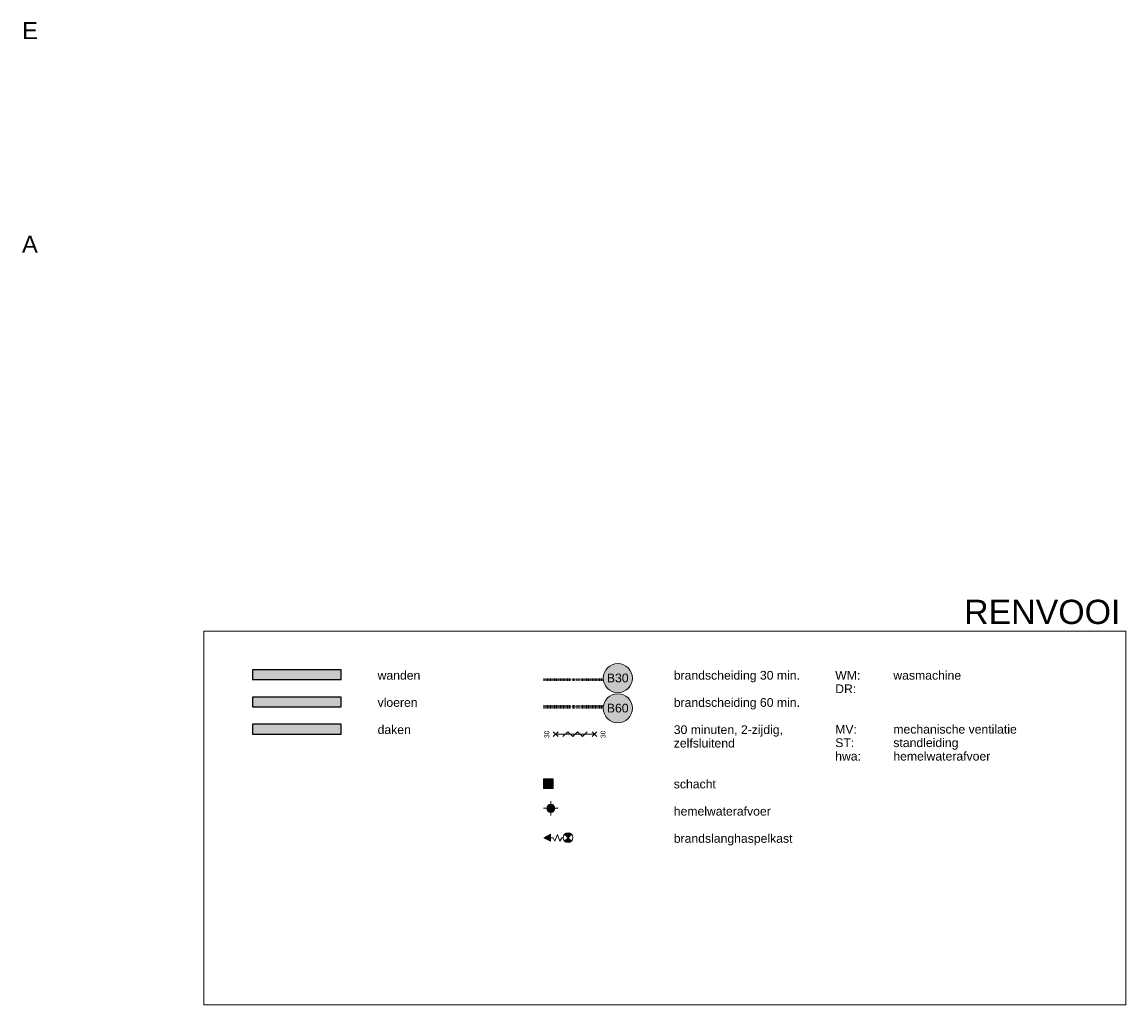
# Model space of a CAD drawing. Header units: millimetres. Extents: x -2716 to 106846, y 3237 to 43386.
# Tile 12 of 12: x 84101 to 106846, y 3237 to 23481. Entities that reach past the tile are written whole.
import ezdxf

# ---------------------------------------------------------------- set-up
doc = ezdxf.new("R2010")
doc.units = ezdxf.units.MM
for name, pattern in [('THO_brandwerende scheiding 30 min', [1.9, 0.7, -1.2]), ('THO_brandwerende scheiding 60 min', [3.8, 0.7, -1.2, 0.7, -1.2]), ('THO_hidden', [6, 3, -3])]:
    doc.linetypes.add(name, pattern=pattern)
for name, color, linetype, lineweight in [('A-ANNO-NOTE', 7, 'Continuous', 18), ('A-DETL-GENF', 7, 'Continuous', 13), ('A-DOOR-IDEN', 7, 'Continuous', 13), ('G-ANNO-TEXT', 7, 'Continuous', 13)]:
    doc.layers.add(name, color=color, linetype=linetype, lineweight=lineweight)
doc.layers.add('A-DETL', color=7, linetype='Continuous', lineweight=13, true_color=0x00a600)
doc.layers.add('G-ANNO-SYMB', color=7, linetype='THO_hidden', lineweight=13, true_color=0xff8040)
doc.styles.add('Arial', font='arial.ttf', dxfattribs={"height": 350})
doc.styles.add('Arial_1', font='arial.ttf', dxfattribs={"height": 180})
doc.styles.add('Arial_2', font='arial.ttf', dxfattribs={"height": 500})
doc.styles.add('Arial_3', font='arial.ttf', dxfattribs={"height": 100})

# ---------------------------------------------------------------- blocks, each defined once
blk = doc.blocks.new('NLRS_TAG-DO_door brandwerendheid symbool 1op50 1_8mm_gen_tho - brandwerend _ dubbelzijdig _ zelfsluitend-1283150-bouwkundig renvooi VO algemeen 1op100')
at = {"layer": 'A-DOOR-IDEN'}
for p, q in [((-1612, 8765), (-1712, 8865)), ((-1712, 8765), (-1612, 8865)), ((-862, 8815), (-1662, 8815)), ((-1512, 8765), (-1412, 8865)), ((-1312, 8765), (-1412, 8865)), ((-1312, 8765), (-1212, 8865)), ((-1112, 8765), (-1212, 8865)), ((-1112, 8765), (-1012, 8865)), ((-812, 8765), (-912, 8865)), ((-912, 8765), (-812, 8865))]:
    blk.add_line(p, q, dxfattribs=at)
blk = doc.blocks.new('NLRS_00_AN_brandscheidingsbol _ tekst_gen_tho - B30-1442595-bouwkundig renvooi VO algemeen 1op100')
at = {"layer": 'A-ANNO-NOTE', "lineweight": 13, "true_color": 0xff6464}
h = blk.add_hatch(color=11, dxfattribs=at)
edge = h.paths.add_edge_path()
edge.add_arc((-382, 9967), 300, 180, 360)
edge.add_arc((-382, 9967), 300, 0, 180)
at = {"layer": 'A-ANNO-NOTE'}
for start, end in [(360, 180), (180, 0)]:
    blk.add_arc((-382, 9967), 300, start, end, dxfattribs=at)
at = {"layer": 'A-ANNO-NOTE', "lineweight": 13, "insert": (-607, 10061), "char_height": 180, "width": 537.13, "attachment_point": 1, "style": 'Arial_1'}
blk.add_mtext('B30', dxfattribs=at)
blk = doc.blocks.new('NLRS_00_AN_brandscheidingsbol _ tekst_gen_tho - B60-1442597-bouwkundig renvooi VO algemeen 1op100')
at = {"layer": 'A-ANNO-NOTE', "lineweight": 13, "true_color": 0x00ff00}
h = blk.add_hatch(color=3, dxfattribs=at)
edge = h.paths.add_edge_path()
edge.add_arc((-382, 9347), 300, 180, 360)
edge.add_arc((-382, 9347), 300, 0, 180)
at = {"layer": 'A-ANNO-NOTE'}
for start, end in [(360, 180), (180, 0)]:
    blk.add_arc((-382, 9347), 300, start, end, dxfattribs=at)
at = {"layer": 'A-ANNO-NOTE', "lineweight": 13, "insert": (-607, 9441), "char_height": 180, "width": 537.13, "attachment_point": 1, "style": 'Arial_1'}
blk.add_mtext('B60', dxfattribs=at)

msp = doc.modelspace()

# ---------------------------------------------------------------- hatches: boundary and pattern name
at = {"layer": 'A-DETL-GENF', "true_color": 0x979797}
for points in [[(90675.7323828, 9936.7162593), (90675.7323828, 10136.7162593), (88845.7323828, 10136.7162593), (88845.7323828, 9936.7162593)], [(90675.7323828, 9376.7162593), (90675.7323828, 9576.7162593), (88845.7323828, 9576.7162593), (88845.7323828, 9376.7162593)], [(90675.7323828, 8816.7162593), (90675.7323828, 9016.7162593), (88845.7323828, 9016.7162593), (88845.7323828, 8816.7162593)]]:
    msp.add_hatch(color=252, dxfattribs=at).paths.add_polyline_path(points)
at = {"layer": 'A-DETL-GENF', "true_color": 0xc8ffc8}
msp.add_hatch(color=254, dxfattribs=at).paths.add_polyline_path([(95045.7323828, 7696.7162593), (95045.7323828, 7896.7162593), (94845.7323828, 7896.7162593), (94845.7323828, 7696.7162593)])
at = {"layer": 'A-DETL-GENF', "true_color": 0xffffff}
msp.add_hatch(color=7, dxfattribs=at).paths.add_polyline_path([(94995.7323828, 7206.7162593), (95016.4379064, 7209.4421932), (95035.7323828, 7217.434227), (95052.3009253, 7230.1477168), (95065.0144151, 7246.7162593), (95073.0064489, 7266.0107357), (95075.7323828, 7286.7162593), (95073.0064489, 7307.4217829), (95065.0144151, 7326.7162593), (95052.3009253, 7343.2848018), (95035.7323828, 7355.9982916), (95016.4379064, 7363.9903254), (94995.7323828, 7366.7162593), (94975.0268592, 7363.9903254), (94955.7323828, 7355.9982916), (94939.1638403, 7343.2848018), (94926.4503505, 7326.7162593), (94918.4583167, 7307.4217829), (94915.7323828, 7286.7162593), (94918.4583167, 7266.0107357), (94926.4503505, 7246.7162593), (94939.1638403, 7230.1477168), (94955.7323828, 7217.434227), (94975.0268592, 7209.4421932)])
at = {"layer": 'A-DETL-GENF'}
for points in [[(94990.7323828, 6610.9968229), (94990.7323828, 6751.2876026), (94853.0643038, 6681.1422128)], [(95351.6840978, 6680.5390776), (95422.3947759, 6751.2497557), (95401.6840978, 6767.141618), (95377.5660023, 6777.1316602), (95351.6840978, 6780.5390776), (95325.8021933, 6777.1316602), (95301.6840978, 6767.141618), (95280.9734196, 6751.2497557), (95325.8021933, 6706.4209821)], [(95351.6840978, 6580.5390776), (95377.5660023, 6583.946495), (95401.6840978, 6593.9365372), (95422.3947759, 6609.8283995), (95351.6840978, 6680.5390776), (95280.9734196, 6609.8283995), (95301.6840978, 6593.9365372), (95325.8021933, 6583.946495)]]:
    msp.add_hatch(color=256, dxfattribs=at).paths.add_polyline_path(points)

# ---------------------------------------------------------------- linework, layer by layer
at = {"layer": 'A-DETL', "color": 7}
for p, q in [((87845.7323828, 10936.7162593), (87845.7323828, 3236.7162593)), ((106845.7323828, 10936.7162593), (87845.7323828, 10936.7162593)), ((106845.7323828, 3236.7162593), (106845.7323828, 10936.7162593)), ((95045.7323828, 7896.7162593), (94845.7323828, 7696.7162593)), ((94845.7323828, 7896.7162593), (95045.7323828, 7696.7162593)), ((94845.7323828, 7286.7162593), (95145.7323828, 7286.7162593)), ((94995.7323828, 7436.7162593), (94995.7323828, 7136.7162593)), ((94990.7323828, 6751.2876026), (94853.0643038, 6681.1422128)), ((94853.0643038, 6681.1422128), (94990.7323828, 6610.9968229)), ((94990.7323828, 6610.9968229), (94990.7323828, 6751.2876026)), ((94990.7323828, 6680.5390776), (95040.7323828, 6680.5390776)), ((95040.7323828, 6680.5390776), (95080.7323828, 6611.2570453)), ((95080.7323828, 6611.2570453), (95130.3253036, 6747.5124753)), ((95179.9182244, 6611.2570453), (95130.3253036, 6747.5124753)), ((95219.9182244, 6680.5390776), (95179.9182244, 6611.2570453)), ((95251.6840978, 6680.5390776), (95219.9182244, 6680.5390776)), ((95280.9734196, 6751.2497557), (95351.6840978, 6680.5390776)), ((95351.6840978, 6680.5390776), (95280.9734196, 6609.8283995)), ((95351.6840978, 6680.5390776), (95422.3947759, 6751.2497557)), ((95422.3947759, 6609.8283995), (95351.6840978, 6680.5390776)), ((87845.7323828, 3236.7162593), (106845.7323828, 3236.7162593))]:
    msp.add_line(p, q, dxfattribs=at)
at = {"layer": 'A-DETL', "color": 7, "lineweight": 25}
for p, q in [((90675.7323828, 10136.7162593), (88845.7323828, 10136.7162593)), ((88845.7323828, 10136.7162593), (88845.7323828, 9936.7162593)), ((90675.7323828, 9936.7162593), (90675.7323828, 10136.7162593)), ((88845.7323828, 9936.7162593), (90675.7323828, 9936.7162593)), ((90675.7323828, 9576.7162593), (88845.7323828, 9576.7162593)), ((88845.7323828, 9576.7162593), (88845.7323828, 9376.7162593)), ((90675.7323828, 9376.7162593), (90675.7323828, 9576.7162593)), ((88845.7323828, 9376.7162593), (90675.7323828, 9376.7162593)), ((90675.7323828, 9016.7162593), (88845.7323828, 9016.7162593)), ((88845.7323828, 9016.7162593), (88845.7323828, 8816.7162593)), ((90675.7323828, 8816.7162593), (90675.7323828, 9016.7162593)), ((88845.7323828, 8816.7162593), (90675.7323828, 8816.7162593))]:
    msp.add_line(p, q, dxfattribs=at)
at = {"layer": 'A-DETL', "color": 1, "linetype": 'THO_brandwerende scheiding 30 min', "lineweight": 50, "true_color": 0xff0000}
msp.add_line((94845.7323828, 9936.7162593), (96075.7323828, 9936.7162593), dxfattribs=at)
at = {"layer": 'A-DETL', "color": 84, "linetype": 'THO_brandwerende scheiding 60 min', "lineweight": 70, "true_color": 0x29a500}
msp.add_line((94845.7323828, 9376.7162593), (96075.7323828, 9376.7162593), dxfattribs=at)
at = {"layer": 'A-DETL', "color": 7, "lineweight": 18}
for p, q in [((95045.7323828, 7896.7162593), (94845.7323828, 7896.7162593)), ((94845.7323828, 7896.7162593), (94845.7323828, 7696.7162593)), ((95045.7323828, 7696.7162593), (95045.7323828, 7896.7162593)), ((94845.7323828, 7696.7162593), (95045.7323828, 7696.7162593))]:
    msp.add_line(p, q, dxfattribs=at)
at = {"layer": 'A-DETL', "color": 7}
msp.add_circle((95351.6840978, 6680.5390776), 100, dxfattribs=at)
at = {"layer": 'A-DETL', "color": 7, "lineweight": 25}
for start, end in [(0, 180), (180, 0)]:
    msp.add_arc((94995.7323828, 7286.7162593), 80, start, end, dxfattribs=at)
at = {"layer": 'A-DETL', "color": 7}
for start, end in [(45, 135), (225, 315)]:
    msp.add_arc((95351.6840978, 6680.5390776), 100, start, end, dxfattribs=at)

# ---------------------------------------------------------------- block references
at = {"layer": 'A-ANNO-NOTE', "lineweight": 13}
for name in ['NLRS_00_AN_brandscheidingsbol _ tekst_gen_tho - B30-1442595-bouwkundig renvooi VO algemeen 1op100', 'NLRS_00_AN_brandscheidingsbol _ tekst_gen_tho - B60-1442597-bouwkundig renvooi VO algemeen 1op100']:
    msp.add_blockref(name, (96758.0596942, 0), dxfattribs=at)
at = {"layer": 'A-DOOR-IDEN'}
msp.add_blockref('NLRS_TAG-DO_door brandwerendheid symbool 1op50 1_8mm_gen_tho - brandwerend _ dubbelzijdig _ zelfsluitend-1283150-bouwkundig renvooi VO algemeen 1op100', (96758.0596942, 0), dxfattribs=at)

# ---------------------------------------------------------------- texts
at = {"layer": 'G-ANNO-SYMB', "color": 7, "linetype": 'Continuous', "char_height": 350, "width": 400.84375, "attachment_point": 1, "style": 'Arial'}
for s, insert in [('E', (84099.9381525, 23481.3362433)), ('A', (84098.962557, 19081.3362433))]:
    msp.add_mtext(s, dxfattribs=dict(at, insert=insert))
at = {"layer": 'G-ANNO-TEXT', "lineweight": 18, "attachment_point": 1}
for s, insert, char_height, width, style in [('RENVOOI', (103511.6412407, 11582.595714), 500, 3944.3025, 'Arial_2'), ('wanden', (91426.3103545, 10116.6574052), 180, 1042.19375, 'Arial_1'), ('brandscheiding 30 min.', (97529.2400476, 10116.6574052), 180, 3054.429375, 'Arial_1'), ('WM:', (100855.9191855, 10116.6574052), 180, 633.333125, 'Arial_1'), ('^I', (101378.4712688, 10116.6574052), 180, 817.72125, 'Arial_1'), ('wasmachine', (102053.1587688, 10116.6574052), 180, 1635.4425, 'Arial_1'), ('DR:', (100855.9191855, 9838.8449052), 180, 513.08, 'Arial_1'), ('^I', (101279.2525188, 9838.8449052), 180, 937.974375, 'Arial_1'), ('vloeren', (91426.3103545, 9556.6574052), 180, 945.99125, 'Arial_1'), ('brandscheiding 60 min.', (97529.2400476, 9556.6574052), 180, 3054.429375, 'Arial_1'), ('^I', (101252.7941855, 9561.0324052), 180, 970.041875, 'Arial_1'), ('^I', (101338.7837688, 9283.2199052), 180, 865.8225, 'Arial_1'), ('daken', (91426.3103545, 8996.6574052), 180, 809.704375, 'Arial_1'), ('30 minuten, 2-zijdig, ', (97529.2400476, 8996.6574052), 180, 2717.720625, 'Arial_1'), ('MV:', (100855.9191855, 9005.4074052), 180, 529.11375, 'Arial_1'), ('^I', (101292.4816855, 9005.4074052), 180, 921.940625, 'Arial_1'), ('mechanische ventilatie', (102053.1587688, 9005.4074052), 180, 2934.17625, 'Arial_1'), ('zelfsluitend', (97529.2400476, 8718.8449052), 180, 1443.0375, 'Arial_1'), ('ST:', (100855.9191855, 8727.5949052), 180, 464.97875, 'Arial_1'), ('^I', (101239.5650188, 8727.5949052), 180, 986.075625, 'Arial_1'), ('standleiding', (102053.1587688, 8727.5949052), 180, 1555.27375, 'Arial_1'), ('hwa:', (100855.9191855, 8449.7824052), 180, 625.31625, 'Arial_1'), ('^I', (101371.8566855, 8449.7824052), 180, 825.738125, 'Arial_1'), ('hemelwaterafvoer', (102053.1587688, 8449.7824052), 180, 2308.86, 'Arial_1'), ('schacht', (97529.2400476, 7876.6574052), 180, 1026.16, 'Arial_1'), ('hemelwaterafvoer', (97529.2400476, 7316.6574052), 180, 2308.86, 'Arial_1'), ('brandslanghaspelkast', (97529.2400476, 6756.6574052), 180, 2854.0075, 'Arial_1')]:
    msp.add_mtext(s, dxfattribs=dict(at, insert=insert, char_height=char_height, width=width, style=style))

# ---------------------------------------------------------------- next in the draw order: texts
at = {"layer": 'A-DOOR-IDEN', "char_height": 100, "width": 192.405, "attachment_point": 1, "rotation": 90, "style": 'Arial_3', "bg_fill": 3, "box_fill_scale": 1.25, "bg_fill_color": 256, "bg_fill_true_color": 13158600, "bg_fill_transparency": 0}
for insert in [(94863.2359446, 8732.3052313), (96021.9977755, 8732.3052313)]:
    msp.add_mtext('30', dxfattribs=dict(at, insert=insert))

doc.saveas('drawing.dxf')
